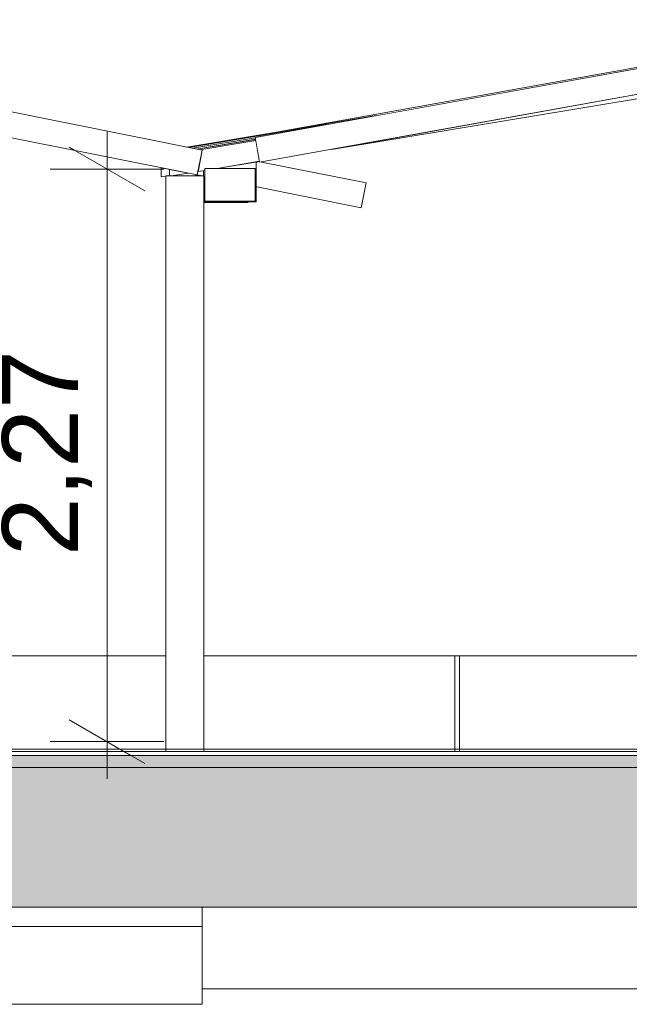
# Model space of a CAD drawing. Header units: millimetres. Extents: x 0 to 650, y -1 to 707.
# Tile 91 of 256: x 452 to 476, y 326 to 365. Entities that reach past the tile are written whole.
import ezdxf
from ezdxf.xclip import XClip

# ---------------------------------------------------------------- set-up
doc = ezdxf.new("R2010")
doc.units = ezdxf.units.MM
doc.header["$MEASUREMENT"] = 0
doc.header["$XCLIPFRAME"] = 0
doc.linetypes.add('Wipeout_Contour', pattern=[1000, 0, -1000])
for name, color, linetype in [('Cobertura.ARQ', 7, 'Continuous'), ('Cotas - Geral.2D', 7, 'Continuous'), ('Desenho 2D - Geral.2D', 7, 'Continuous'), ('Interior - Mobiliário .ARQ', 7, 'Continuous'), ('Laje.ARQ', 7, 'Continuous'), ('Parede.ARQ', 7, 'Continuous'), ('Pilar.ARQ', 7, 'Continuous'), ('Vigas.ARQ', 7, 'Continuous')]:
    doc.layers.add(name, color=color, linetype=linetype)
doc.styles.add('GENERATED_STYLE_1', font='txt')

# ---------------------------------------------------------------- blocks, each defined once
blk = doc.blocks.new('Desenho_2_2', base_point=(960.574, 336.178))
at = {"layer": 'Cotas - Geral.2D', "color": 7, "linetype": 'Continuous', "lineweight": 0, "insert": (455.185, 343.924), "char_height": 3, "width": 7.98174, "attachment_point": 7, "rotation": 90, "style": 'GENERATED_STYLE_1'}
blk.add_mtext('\\A1;{\\pql;\\fArial|b0|i0|c0|p38;2,27}', dxfattribs=at)
at = {"color": 254, "linetype": 'Wipeout_Contour', "lineweight": 0, "ltscale": 2791.215715}
blk.add_wipeout([(459.548, 329.265), (440.048, 329.265), (440.048, 326.178), (459.554, 326.178), (459.554, 328.988)], dxfattribs=at).dxf.layer = 'Laje.ARQ'
at = {"color": 254, "linetype": 'Wipeout_Contour', "lineweight": 0, "ltscale": 13366.61593}
blk.add_wipeout([(440.648, 336.187), (458.116, 336.187), (458.116, 339.978), (441.448, 339.978), (441.448, 337.877), (441.445, 337.842), (441.436, 337.809), (441.421, 337.777), (441.401, 337.749), (441.376, 337.724), (441.348, 337.704), (441.316, 337.689), (441.298, 337.684), (441.298, 337.589), (441.292, 337.53), (441.277, 337.471), (441.251, 337.416), (441.216, 337.366), (441.173, 337.323), (441.123, 337.288), (441.067, 337.262), (441.008, 337.246), (440.95, 337.241), (440.648, 337.241)], dxfattribs=at).dxf.layer = 'Parede.ARQ'
at = {"color": 254, "linetype": 'Wipeout_Contour', "lineweight": 0, "ltscale": 2298.345392}
blk.add_wipeout([(469.559, 339.978), (459.616, 339.978), (459.616, 336.187), (469.559, 336.187)], dxfattribs=at).dxf.layer = 'Parede.ARQ'
at = {"color": 254, "linetype": 'Wipeout_Contour', "lineweight": 0, "ltscale": 2345.148993}
blk.add_wipeout([(458.94, 360.119), (459.015, 360.104), (464.503, 361.015), (466.44, 361.364)], dxfattribs=at).dxf.layer = 'Vigas.ARQ'
at = {"layer": 'Laje.ARQ', "color": 83, "linetype": 'Continuous', "lineweight": 0}
blk.add_line((440.048, 326.178), (459.554, 326.178), dxfattribs=at)
at = {"color": 254, "linetype": 'Wipeout_Contour', "lineweight": 0, "ltscale": 2230.743716}
blk.add_wipeout([(440.048, 330.028), (440.048, 329.265), (459.548, 329.265), (459.548, 330.028)], dxfattribs=at).dxf.layer = 'Cobertura.ARQ'
at = {"color": 254, "linetype": 'Wipeout_Contour', "lineweight": 0, "ltscale": 2314.712558}
blk.add_wipeout([(469.559, 339.978), (469.559, 336.187), (469.732, 336.187), (469.732, 339.978)], dxfattribs=at).dxf.layer = 'Parede.ARQ'
at = {"color": 254, "linetype": 'Wipeout_Contour', "lineweight": 0, "ltscale": 2302.864918}
blk.add_wipeout([(458.116, 358.978), (458.116, 336.187), (459.616, 336.187), (459.616, 358.978)], dxfattribs=at).dxf.layer = 'Pilar.ARQ'
at = {"layer": 'Cotas - Geral.2D', "color": 7, "linetype": 'Continuous', "lineweight": 0}
blk.add_line((458.035, 336.578), (453.535, 336.578), dxfattribs=at)
at = {"layer": 'Parede.ARQ', "color": 8, "linetype": 'Continuous', "lineweight": 0}
blk.add_line((441.448, 339.978), (458.116, 339.978), dxfattribs=at)
at = {"color": 254, "linetype": 'Wipeout_Contour', "lineweight": 0, "ltscale": 2917.856954}
blk.add_wipeout([(459.548, 330.028), (459.548, 328.988), (459.554, 326.79), (515.559, 326.79), (515.559, 330.028)], dxfattribs=at).dxf.layer = 'Cobertura.ARQ'
at = {"color": 254, "linetype": 'Wipeout_Contour', "lineweight": 0, "ltscale": 2330.117172}
blk.add_wipeout([(469.732, 339.978), (469.732, 336.187), (479.022, 336.187), (479.022, 339.978)], dxfattribs=at).dxf.layer = 'Parede.ARQ'
at = {"color": 254, "linetype": 'Wipeout_Contour', "lineweight": 0, "ltscale": 4672.563303}
blk.add_wipeout([(459.548, 359.998), (459.378, 359.151), (459.648, 359.196), (459.648, 359.278), (460.143, 359.278), (461.818, 359.556), (461.669, 360.383), (459.458, 360.016)], dxfattribs=at).dxf.layer = 'Vigas.ARQ'
at = {"color": 254, "linetype": 'Wipeout_Contour', "lineweight": 0, "ltscale": 3491.579108}
blk.add_wipeout([(457.925, 359.302), (457.925, 358.937), (458.116, 358.969), (458.17, 358.978), (458.252, 358.992), (458.252, 359.237)], dxfattribs=at).dxf.layer = 'Vigas.ARQ'
at = {"layer": 'Cobertura.ARQ', "color": 7, "linetype": 'Continuous', "lineweight": 0}
for p, q in [((459.548, 329.265), (440.048, 329.265)), ((515.559, 326.79), (459.554, 326.79))]:
    blk.add_line(p, q, dxfattribs=at)
at = {"layer": 'Laje.ARQ', "color": 83, "linetype": 'Continuous', "lineweight": 0}
blk.add_line((459.554, 326.178), (459.554, 328.988), dxfattribs=at)
at = {"layer": 'Parede.ARQ', "color": 8, "linetype": 'Continuous', "lineweight": 0}
for p, q in [((459.616, 339.978), (469.559, 339.978)), ((469.559, 339.978), (469.732, 339.978)), ((469.732, 339.978), (479.022, 339.978))]:
    blk.add_line(p, q, dxfattribs=at)
at = {"color": 254, "linetype": 'Wipeout_Contour', "lineweight": 0, "ltscale": 4080.597187}
blk.add_wipeout([(459.351, 359.017), (459.548, 358.978), (459.616, 358.978), (459.616, 358.964), (459.648, 358.958), (459.648, 359.196), (459.378, 359.151)], dxfattribs=at).dxf.layer = 'Cobertura.ARQ'
at = {"color": 254, "linetype": 'Wipeout_Contour', "lineweight": 0, "ltscale": 2371.362216}
blk.add_wipeout([(353.249, 336.028), (611.959, 336.028), (611.959, 336.187), (353.249, 336.187)], dxfattribs=at).dxf.layer = 'Cobertura.ARQ'
at = {"color": 254, "linetype": 'Wipeout_Contour', "lineweight": 0, "ltscale": 2926.731621}
blk.add_wipeout([(459.015, 360.104), (459.181, 360.071), (461.651, 360.481), (461.648, 360.501), (464.503, 361.015)], dxfattribs=at).dxf.layer = 'Vigas.ARQ'
at = {"color": 254, "linetype": 'Wipeout_Contour', "lineweight": 0, "ltscale": 2329.694064}
blk.add_wipeout([(458.252, 359.237), (458.252, 358.978), (458.335, 358.978), (458.998, 359.088)], dxfattribs=at).dxf.layer = 'Vigas.ARQ'
at = {"layer": 'Desenho 2D - Geral.2D', "color": 7, "linetype": 'Continuous', "lineweight": 0}
blk.add_line((351.923, 336.278), (633.514, 336.278), dxfattribs=at)
at = {"color": 254, "linetype": 'Wipeout_Contour', "lineweight": 0, "ltscale": 2382.871991}
blk.add_wipeout([(622.578, 336.028), (353.249, 336.028), (353.249, 330.028), (622.578, 330.028)], dxfattribs=at).dxf.layer = 'Laje.ARQ'
at = {"color": 254, "linetype": 'Wipeout_Contour', "lineweight": 0, "ltscale": 2412.817603}
blk.add_wipeout([(487.39, 364.118), (464.674, 360.03), (487.553, 363.825), (487.553, 364.089)], dxfattribs=at).dxf.layer = 'Vigas.ARQ'
at = {"color": 254, "linetype": 'Wipeout_Contour', "lineweight": 0, "ltscale": 2338.484098}
blk.add_wipeout([(459.181, 360.071), (459.279, 360.052), (461.657, 360.446), (461.651, 360.481)], dxfattribs=at).dxf.layer = 'Vigas.ARQ'
at = {"layer": 'Laje.ARQ', "linetype": 'Continuous', "lineweight": 0}
h = blk.add_hatch(dxfattribs=at)
h.set_pattern_fill('Concreto_Celular_0002', color=83, style=0, pattern_type=2)
h.set_pattern_definition([(0, (960.574, 336.178), (0, 7.79423), [0.4875, -4.0125]), (0, (962.824, 340.075), (0, 7.79423), [0.4875, -4.0125]), (60, (960.574, 336.178), (-6.75, 3.89711), [0.4875, -4.0125]), (60, (965.074, 336.178), (-6.75, 3.89711), [0.4875, -4.0125]), (120, (961.0616, 336.178), (6.75, 3.89711), [0.4875, -4.0125]), (120, (965.5616, 336.178), (6.75, 3.89711), [0.4875, -4.0125]), (0, (960.5741, 336.928), (0, 1.5), [0, -1.5, 0, -2.25]), (45, (961.3241, 336.928), (-1.06066, 1.06066), [0, -1.125, 0, -1.875])])
h.paths.add_polyline_path([(622.578, 336.028), (353.249, 336.028), (353.249, 330.028), (622.578, 330.028)])
at = {"layer": 'Cobertura.ARQ', "color": 7, "linetype": 'Continuous', "lineweight": 0}
for p, q in [((353.249, 336.187), (611.959, 336.187)), ((459.548, 328.988), (459.548, 330.028))]:
    blk.add_line(p, q, dxfattribs=at)
at = {"layer": 'Cotas - Geral.2D', "color": 7, "linetype": 'Continuous', "lineweight": 0}
for p, q in [((454.285, 337.444), (457.285, 335.712)), ((455.785, 335.111), (455.785, 336.578))]:
    blk.add_line(p, q, dxfattribs=at)
at = {"layer": 'Desenho 2D - Geral.2D', "color": 7, "linetype": 'Continuous', "lineweight": 0}
blk.add_line((351.923, 335.549), (633.514, 335.549), dxfattribs=at)
at = {"layer": 'Laje.ARQ', "color": 7, "linetype": 'Continuous', "lineweight": 0}
for p, q in [((622.578, 336.028), (353.249, 336.028)), ((622.578, 330.028), (353.249, 330.028))]:
    blk.add_line(p, q, dxfattribs=at)
at = {"layer": 'Parede.ARQ', "color": 8, "linetype": 'Continuous', "lineweight": 0}
for p, q in [((469.559, 339.978), (469.559, 336.187)), ((469.732, 339.978), (469.732, 336.187))]:
    blk.add_line(p, q, dxfattribs=at)
at = {"color": 254, "linetype": 'Wipeout_Contour', "lineweight": 0, "ltscale": 2338.581687}
blk.add_wipeout([(459.279, 360.052), (459.319, 360.043), (461.66, 360.432), (461.657, 360.446)], dxfattribs=at).dxf.layer = 'Vigas.ARQ'
at = {"color": 254, "linetype": 'Wipeout_Contour', "lineweight": 0, "ltscale": 2338.62153}
blk.add_wipeout([(459.319, 360.043), (459.36, 360.035), (461.663, 360.417), (461.66, 360.432)], dxfattribs=at).dxf.layer = 'Vigas.ARQ'
at = {"color": 254, "linetype": 'Wipeout_Contour', "lineweight": 0, "ltscale": 2338.657914}
blk.add_wipeout([(459.36, 360.035), (459.458, 360.016), (461.669, 360.383), (461.663, 360.417)], dxfattribs=at).dxf.layer = 'Vigas.ARQ'
at = {"color": 254, "linetype": 'Wipeout_Contour', "lineweight": 0, "ltscale": 2388.825617}
blk.add_wipeout([(487.553, 365.164), (461.648, 360.501), (461.825, 359.517), (487.73, 364.18)], dxfattribs=at).dxf.layer = 'Cobertura.ARQ'
at = {"color": 254, "linetype": 'Wipeout_Contour', "lineweight": 0, "ltscale": 2308.161288}
blk.add_wipeout([(440.048, 362.878), (459.351, 359.017), (459.548, 359.998), (440.048, 363.898)], dxfattribs=at).dxf.layer = 'Cobertura.ARQ'
at = {"layer": 'Cobertura.ARQ', "color": 7, "linetype": 'Continuous', "lineweight": 0}
blk.add_line((440.048, 363.898), (459.548, 359.998), dxfattribs=at)
at = {"layer": 'Cotas - Geral.2D', "color": 7, "linetype": 'Continuous', "lineweight": 0}
for p, q in [((455.785, 359.251), (455.785, 360.718)), ((457.285, 358.385), (454.285, 360.117)), ((458.035, 359.251), (453.535, 359.251)), ((455.785, 336.578), (455.785, 359.251))]:
    blk.add_line(p, q, dxfattribs=at)
at = {"layer": 'Pilar.ARQ', "color": 8, "linetype": 'Continuous', "lineweight": 0}
blk.add_line((458.116, 336.187), (458.116, 358.978), dxfattribs=at)
at = {"layer": 'Vigas.ARQ', "color": 8, "linetype": 'Continuous', "lineweight": 0}
for p, q in [((461.651, 360.481), (459.181, 360.071)), ((461.66, 360.432), (459.319, 360.043)), ((461.669, 360.383), (459.458, 360.016)), ((457.925, 358.937), (457.925, 359.302)), ((458.252, 358.978), (458.252, 359.237)), ((458.998, 359.088), (458.335, 358.978)), ((458.116, 358.969), (457.925, 358.937)), ((458.252, 358.992), (458.17, 358.978))]:
    blk.add_line(p, q, dxfattribs=at)
at = {"color": 254, "linetype": 'Wipeout_Contour', "lineweight": 0, "ltscale": 2394.030757}
blk.add_wipeout([(487.226, 365.164), (462.266, 360.671), (466.44, 361.364), (487.215, 365.103)], dxfattribs=at).dxf.layer = 'Cobertura.ARQ'
at = {"color": 254, "linetype": 'Wipeout_Contour', "lineweight": 0, "ltscale": 5271.897516}
blk.add_wipeout([(461.785, 359.55), (460.143, 359.278), (461.648, 359.278), (461.648, 358.558), (465.851, 357.717), (466.048, 358.698), (461.892, 359.529), (461.825, 359.517), (461.82, 359.543)], dxfattribs=at).dxf.layer = 'Cobertura.ARQ'
at = {"layer": 'Cobertura.ARQ', "color": 7, "linetype": 'Continuous', "lineweight": 0}
for p, q in [((461.648, 360.501), (487.215, 365.103)), ((462.266, 360.671), (487.226, 365.164)), ((461.825, 359.517), (487.39, 364.118)), ((461.825, 359.517), (461.648, 360.501)), ((461.785, 359.55), (461.82, 359.543)), ((461.892, 359.529), (466.048, 358.698)), ((465.851, 357.717), (466.048, 358.698))]:
    blk.add_line(p, q, dxfattribs=at)
at = {"layer": 'Interior - Mobiliário .ARQ', "color": 7, "linetype": 'Continuous', "lineweight": 0}
blk.add_line((461.776, 359.549), (461.688, 359.498), dxfattribs=at)
at = {"layer": 'Vigas.ARQ', "color": 8, "linetype": 'Continuous', "lineweight": 0}
for p, q in [((487.553, 363.825), (464.674, 360.03)), ((466.44, 361.364), (458.94, 360.119)), ((464.503, 361.015), (459.015, 360.104))]:
    blk.add_line(p, q, dxfattribs=at)
at = {"color": 254, "linetype": 'Wipeout_Contour', "lineweight": 0, "ltscale": 2335.158556}
blk.add_wipeout([(461.648, 359.278), (459.648, 359.278), (459.648, 357.978), (461.648, 357.978)], dxfattribs=at).dxf.layer = 'Interior - Mobiliário .ARQ'
at = {"layer": 'Cobertura.ARQ', "color": 7, "linetype": 'Continuous', "lineweight": 0}
blk.add_line((461.648, 358.558), (465.851, 357.717), dxfattribs=at)
at = {"layer": 'Interior - Mobiliário .ARQ', "color": 7, "linetype": 'Continuous', "lineweight": 0}
for p, q in [((461.688, 359.498), (461.688, 359.298)), ((461.648, 359.278), (459.648, 359.278)), ((461.648, 357.978), (461.648, 359.278)), ((461.688, 357.958), (461.688, 359.298))]:
    blk.add_line(p, q, dxfattribs=at)
at = {"layer": 'Vigas.ARQ', "color": 8, "linetype": 'Continuous', "lineweight": 0}
blk.add_line((461.818, 359.556), (460.143, 359.278), dxfattribs=at)
at = {"color": 254, "linetype": 'Wipeout_Contour', "lineweight": 0, "ltscale": 3499.550969}
blk.add_wipeout([(459.616, 358.964), (459.616, 357.951), (461.32, 357.951), (461.32, 357.978), (459.648, 357.978), (459.648, 358.958)], dxfattribs=at).dxf.layer = 'Interior - Mobiliário .ARQ'
at = {"layer": 'Interior - Mobiliário .ARQ', "color": 7, "linetype": 'Continuous', "lineweight": 0}
for p, q in [((459.616, 357.958), (461.688, 357.958)), ((459.616, 357.951), (461.32, 357.951)), ((459.616, 357.931), (461.36, 357.931)), ((459.648, 357.978), (461.648, 357.978)), ((461.32, 357.951), (461.32, 357.978)), ((461.36, 357.931), (461.36, 357.978))]:
    blk.add_line(p, q, dxfattribs=at)
at = {"color": 254, "linetype": 'Wipeout_Contour', "lineweight": 0, "ltscale": 2332.684615}
blk.add_wipeout([(459.351, 359.017), (459.32, 359.023), (459.32, 358.978), (459.548, 358.978)], dxfattribs=at).dxf.layer = 'Interior - Mobiliário .ARQ'
at = {"layer": 'Cobertura.ARQ', "color": 7, "linetype": 'Continuous', "lineweight": 0}
for p, q in [((440.048, 362.878), (459.351, 359.017)), ((459.351, 359.017), (459.548, 359.998)), ((459.351, 359.017), (459.548, 358.978)), ((459.616, 358.964), (459.648, 358.958))]:
    blk.add_line(p, q, dxfattribs=at)
at = {"layer": 'Interior - Mobiliário .ARQ', "color": 7, "linetype": 'Continuous', "lineweight": 0}
for p, q in [((459.608, 359.189), (459.608, 358.978)), ((459.648, 359.278), (459.648, 357.978)), ((459.28, 359.031), (459.28, 358.978)), ((459.32, 359.023), (459.32, 358.978))]:
    blk.add_line(p, q, dxfattribs=at)
at = {"layer": 'Pilar.ARQ', "color": 8, "linetype": 'Continuous', "lineweight": 0}
for p in [(458.116, 358.978), (459.616, 336.187)]:
    blk.add_line(p, (459.616, 358.978), dxfattribs=at)
at = {"layer": 'Vigas.ARQ', "color": 8, "linetype": 'Continuous', "lineweight": 0}
blk.add_line((459.648, 359.196), (459.378, 359.151), dxfattribs=at)

msp = doc.modelspace()

# ---------------------------------------------------------------- block references
at = {"color": 7, "linetype": 'Continuous', "lineweight": 0}
ref = msp.add_blockref('Desenho_2_2', (960.574, 336.178), dxfattribs=at)
XClip(ref).set_block_clipping_path([(351.923237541, 325.8360772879), (633.5139366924, 392.5007536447)])

doc.saveas('drawing.dxf')
